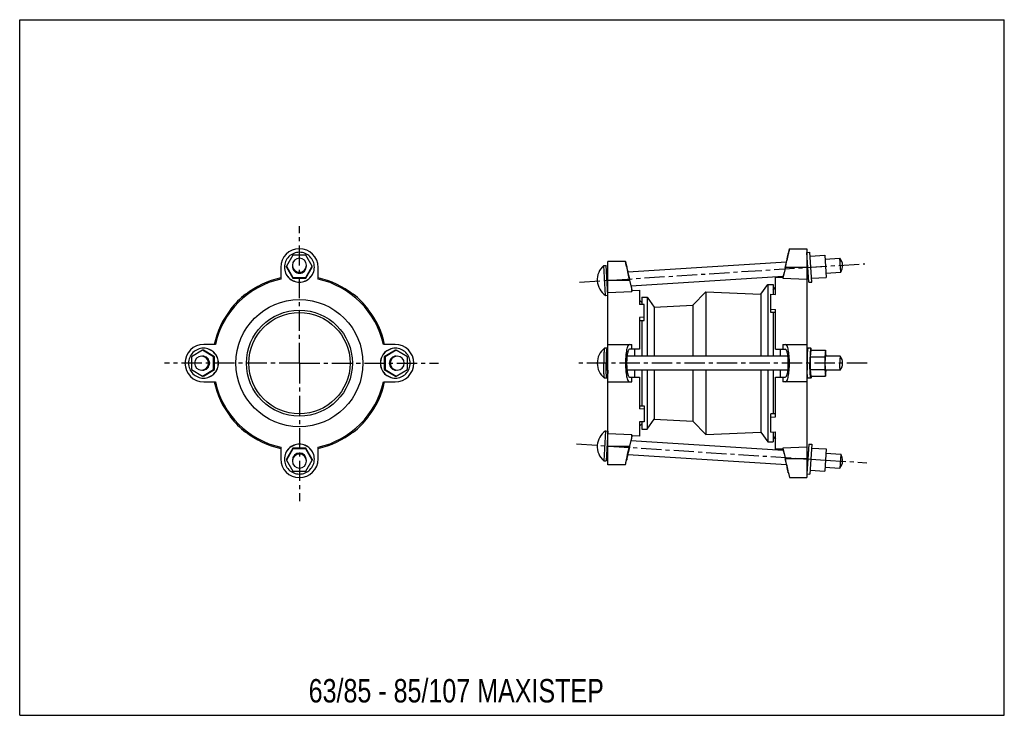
# Model space of a CAD drawing. Header units: millimetres. Extents: x 0 to 841, y 0 to 594.
import ezdxf

# ---------------------------------------------------------------- set-up
doc = ezdxf.new("R2010")
doc.units = ezdxf.units.MM
doc.header["$LTSCALE"] = 46.255
doc.linetypes.add('CENTER', pattern=[0.6, 0.375, -0.075, 0.075, -0.075])
doc.layers.get('0').update_dxf_attribs({"linetype": 'CONTINUOUS'})
doc.layers.add('02___PRT_ALL_AXES', color=7, linetype='CONTINUOUS')
doc.styles.get("Standard").update_dxf_attribs({"font": 'txt', "width": 0.8})

msp = doc.modelspace()

# ---------------------------------------------------------------- linework, layer by layer
at = {"color": 7, "linetype": 'Continuous'}
for p, q in [((0, 0), (0, 594)), ((0, 594), (841, 594)), ((841, 0), (841, 594)), ((656.53, 394.45), (657.47, 398.45)), ((657.47, 398.45), (672.47, 398.45)), ((672.47, 398.45), (672.47, 202.95)), ((233.44, 392.95), (227.95, 383.47)), ((244.41, 392.95), (233.44, 392.95)), ((249.89, 383.47), (244.41, 392.95)), ((502.47, 213.95), (502.47, 387.45)), ((517.47, 387.45), (502.47, 387.45)), ((517.47, 387.45), (518.41, 383.45)), ((518.14, 383.99), (517.47, 387.45)), ((517.6, 386.75), (517.48, 387.41)), ((675.17, 392.14), (687.6, 392.95)), ((687.6, 392.95), (688.82, 373.99)), ((687.82, 389.46), (700.51, 390.28)), ((222.92, 382.45), (222.92, 372.49)), ((227.95, 382.66), (227.95, 383.47)), ((227.95, 383.47), (233.44, 373.99)), ((227.95, 382.66), (233.44, 373.18)), ((244.41, 373.99), (249.89, 383.47)), ((244.41, 373.18), (249.89, 382.66)), ((249.89, 382.66), (249.89, 383.47)), ((254.92, 372.49), (254.92, 382.45)), ((672.47, 382.45), (654.08, 382.45)), ((675.78, 382.66), (688.21, 383.47)), ((233.44, 373.18), (233.44, 373.99)), ((233.44, 373.99), (244.41, 373.99)), ((233.44, 373.18), (244.41, 373.18)), ((244.41, 373.18), (244.41, 373.99)), ((502.47, 371.45), (520.8, 371.45)), ((645.47, 359.45), (645.47, 374.28)), ((645.47, 374.28), (651.97, 374.03)), ((651.97, 374.03), (651.97, 373.27)), ((651.97, 373.27), (672.47, 372.49)), ((676.4, 373.18), (688.82, 373.99)), ((688.6, 377.48), (701.28, 378.3)), ((502.47, 361.17), (522.97, 361.95)), ((522.97, 362.86), (529.47, 363.11)), ((522.97, 361.95), (522.97, 362.86)), ((529.47, 363.11), (529.47, 350.78)), ((643.47, 363.42), (645.47, 365.61)), ((192.93, 359.56), (193.03, 359.45)), ((284.91, 359.56), (284.82, 359.45)), ((529.47, 354.61), (531.47, 352.42)), ((641.47, 343.94), (641.47, 359.56)), ((641.47, 359.56), (645.47, 359.45)), ((180.06, 346.69), (180.18, 346.6)), ((297.79, 346.69), (297.67, 346.6)), ((533.47, 350.89), (529.47, 350.78)), ((533.47, 337.16), (533.47, 350.89)), ((641.47, 346.69), (645.47, 346.6)), ((645.47, 312.7), (645.47, 346.6)), ((533.47, 339.92), (529.47, 339.82)), ((529.47, 339.82), (529.47, 312.7)), ((529.47, 337.05), (533.47, 337.16)), ((645.47, 343.83), (641.47, 343.94)), ((156.15, 311.67), (146.67, 306.18)), ((165.63, 306.18), (156.15, 311.67)), ((156.96, 311.67), (156.15, 311.67)), ((166.44, 306.18), (156.96, 311.67)), ((167.13, 316.7), (157.17, 316.7)), ((320.67, 316.7), (310.71, 316.7)), ((501.64, 313.45), (499.65, 313.45)), ((502.47, 316.7), (522.97, 316.7)), ((529.47, 312.7), (520.98, 312.7)), ((522.97, 312.7), (522.97, 316.7)), ((525.06, 312.7), (525.06, 306.7)), ((645.47, 312.7), (653.92, 312.7)), ((649.88, 306.7), (649.88, 312.7)), ((651.97, 316.7), (672.47, 316.7)), ((651.97, 316.7), (651.97, 312.7)), ((675.78, 313.45), (673.29, 313.45)), ((675.78, 311.67), (675.17, 306.18)), ((675.78, 311.67), (688.21, 311.67)), ((688.21, 311.67), (687.6, 306.18)), ((688.76, 306.7), (688.21, 311.67)), ((146.67, 306.18), (146.67, 295.21)), ((165.63, 295.21), (165.63, 306.18)), ((166.44, 306.18), (165.63, 306.18)), ((166.44, 295.21), (166.44, 306.18)), ((502.47, 306.7), (501.64, 306.7)), ((656.2, 306.7), (518.73, 306.7)), ((672.56, 306.7), (672.47, 306.7)), ((675.17, 306.18), (687.6, 306.18)), ((675.17, 306.18), (675.17, 295.21)), ((687.6, 306.18), (687.6, 295.21)), ((700.89, 306.7), (688.21, 306.7)), ((700.93, 306.68), (700.89, 306.7)), ((146.67, 295.21), (156.15, 289.73)), ((156.15, 289.73), (165.63, 295.21)), ((156.96, 289.73), (166.44, 295.21)), ((166.44, 295.21), (165.63, 295.21)), ((502.47, 294.7), (501.64, 294.7)), ((656.2, 294.7), (518.73, 294.7)), ((525.06, 294.7), (525.06, 288.7)), ((649.88, 288.7), (649.88, 294.7)), ((672.56, 294.7), (672.47, 294.7)), ((675.17, 295.21), (687.6, 295.21)), ((675.17, 295.21), (675.78, 289.73)), ((687.6, 295.21), (688.21, 289.73)), ((700.89, 294.7), (688.21, 294.7)), ((688.21, 289.73), (688.76, 294.64)), ((700.93, 294.72), (700.89, 294.7)), ((156.96, 289.73), (156.15, 289.73)), ((501.64, 287.95), (499.65, 287.95)), ((520.98, 288.7), (529.47, 288.7)), ((522.97, 284.7), (522.97, 288.7)), ((529.47, 288.7), (529.47, 261.57)), ((645.47, 288.7), (653.92, 288.7)), ((645.47, 254.8), (645.47, 288.7)), ((651.97, 288.7), (651.97, 284.7)), ((675.78, 287.95), (673.29, 287.95)), ((675.78, 289.73), (688.21, 289.73)), ((157.17, 284.7), (167.13, 284.7)), ((310.71, 284.7), (320.67, 284.7)), ((502.47, 284.7), (522.97, 284.7)), ((672.47, 284.7), (651.97, 284.7)), ((529.47, 264.34), (533.47, 264.24)), ((533.47, 261.48), (529.47, 261.57)), ((533.47, 264.24), (533.47, 250.5)), ((180.06, 254.71), (180.18, 254.8)), ((297.79, 254.71), (297.67, 254.8)), ((645.47, 257.57), (641.47, 257.46)), ((641.47, 241.84), (641.47, 257.46)), ((641.47, 254.71), (645.47, 254.8)), ((529.47, 250.62), (529.47, 238.29)), ((533.47, 250.5), (529.47, 250.62)), ((529.47, 246.79), (531.47, 248.98)), ((192.93, 241.84), (193.03, 241.95)), ((284.91, 241.84), (284.82, 241.95)), ((522.97, 239.45), (502.47, 240.23)), ((522.97, 238.54), (522.97, 239.45)), ((529.47, 238.29), (522.97, 238.54)), ((641.47, 241.84), (645.47, 241.95)), ((643.47, 237.98), (645.47, 235.79)), ((645.47, 227.12), (645.47, 241.95)), ((222.92, 228.91), (222.92, 218.95)), ((254.92, 218.95), (254.92, 228.91)), ((502.47, 229.95), (520.8, 229.95)), ((651.97, 227.37), (645.47, 227.12)), ((672.47, 228.91), (651.97, 228.13)), ((651.97, 228.13), (651.97, 227.37)), ((672.47, 218.95), (654.08, 218.95)), ((517.47, 213.95), (502.47, 213.95)), ((517.47, 213.95), (518.41, 217.95)), ((656.53, 206.95), (657.47, 202.95)), ((656.78, 206.41), (657.47, 202.95)), ((657.39, 203.35), (657.46, 202.99)), ((657.47, 202.95), (672.47, 202.95)), ((0, 0), (841, 0))]:
    msp.add_line(p, q, dxfattribs=at)
for centre, radius, start, end in [((238.92, 382.45), 16, 0, 180), ((173.18, 492.57), 493.34, 347.10156, 348.49884), ((238.92, 383.47), 5.99, 180.06349, 270.06362), ((238.93, 383.47), 5.99, 269.93637, 359.93651), ((928.13, 464.42), 417.81, 191.2083, 192.85745), ((238.92, 300.7), 73.55, 102.56453, 167.43545), ((238.92, 300.7), 74.55, 102.39651, 128), ((238.92, 300.7), 73.55, 12.56453, 77.43547), ((238.92, 300.7), 74.55, 52, 77.6035), ((238.92, 300.7), 74.7, 128, 142), ((238.92, 300.7), 74.7, 38, 52), ((238.92, 300.7), 74.55, 142, 167.60351), ((238.92, 300.7), 74.55, 12.39649, 38), ((157.17, 300.7), 16, 90, 270), ((156.97, 300.71), 12.74, 90.06369, 180.06387), ((156.94, 300.71), 12.74, 359.93613, 89.93631), ((157.11, 300.71), 12.74, 359.93613, 89.93631), ((320.67, 300.7), 16, 270, 90), ((509.29, 300.7), 16, 127.25822, 232.74178), ((650.49, 308.87), 25.86, 6.23141, 6.37956), ((155.34, 300.71), 5.99, 90.06706, 180.0605), ((155.33, 300.71), 5.99, 359.9395, 89.93294), ((156.15, 300.71), 5.99, 359.93638, 89.93651), ((844.54, 300.92), 172.07, 178.10155, 180.07485), ((692.91, 300.7), 10, 323.29016, 36.70937), ((156.97, 300.69), 12.74, 179.93613, 269.93631), ((155.34, 300.69), 5.99, 179.9395, 269.93294), ((155.33, 300.69), 5.99, 270.06706, 0.0605), ((156.15, 300.69), 5.99, 270.06349, 0.06362), ((156.94, 300.69), 12.74, 270.06369, 0.06387), ((157.11, 300.69), 12.74, 270.06369, 0.06387), ((844.54, 300.47), 172.07, 179.92515, 181.89845), ((650.49, 292.53), 25.86, 353.62044, 353.76859), ((238.92, 300.7), 74.55, 192.39649, 218), ((238.92, 300.7), 73.55, 192.56456, 257.43547), ((238.92, 300.7), 73.55, 282.56453, 347.43547), ((238.92, 300.7), 74.55, 322, 347.60351), ((238.92, 300.7), 74.7, 218, 232), ((238.92, 300.7), 74.7, 308, 322), ((238.92, 300.7), 74.55, 232, 257.60351), ((238.92, 300.7), 74.55, 282.39649, 308), ((238.92, 218.95), 16, 180, 360), ((200.94, 114.82), 464.95, 11.45848, 12.94111)]:
    msp.add_arc(centre, radius, start, end, dxfattribs=at)
for points, knots in [([(657.47, 398.45), (657.47, 398.47), (657.44, 398.27), (657.41, 398.17), (657.33, 397.76), (657.24, 397.31), (657.12, 396.69), (656.91, 395.65), (656.74, 394.81), (656.62, 394.21)], [0, 0, 0, 0, 0.016479, 0.065655, 0.14711, 0.260017, 0.40325, 0.575487, 1, 1, 1, 1]), ([(653.92, 382.45), (654.27, 383.96), (654.77, 386.16), (655.38, 388.98), (655.76, 390.78), (656.08, 392.26), (656.29, 393.28), (656.41, 393.88), (656.47, 394.17), (656.51, 394.35), (656.53, 394.43), (656.53, 394.45)], [0, 0, 0, 0, 0.37905, 0.551331, 0.703245, 0.828684, 0.922418, 0.956068, 0.980383, 0.995075, 1, 1, 1, 1]), ([(518.29, 383.21), (518.28, 383.28), (518.23, 383.54), (518.18, 383.8), (518.14, 383.99)], [0, 0, 0, 0, 0.258044, 1, 1, 1, 1]), ([(518.41, 383.45), (518.4, 383.47), (518.43, 383.29), (518.46, 383.21), (518.52, 382.87), (518.64, 382.29), (518.85, 381.26), (519.16, 379.78), (519.53, 377.97), (519.97, 375.93), (520.46, 373.73), (520.81, 372.22), (520.98, 371.45)], [0, 0, 0, 0, 0.004922, 0.019603, 0.043902, 0.077531, 0.171223, 0.296634, 0.448544, 0.62085, 0.806994, 1, 1, 1, 1]), ([(499.48, 313.19), (499.42, 312.99), (499.32, 312.46), (499.2, 311.51), (499.1, 310.23), (498.96, 308.03), (498.85, 304.82), (498.82, 302.13), (498.82, 300.7)], [0, 0, 0, 0, 0.050417, 0.128048, 0.230882, 0.356024, 0.658246, 1, 1, 1, 1]), ([(499.61, 313.43), (499.58, 313.41), (499.53, 313.33), (499.5, 313.25), (499.48, 313.19)], [0, 0, 0, 0, 0.382388, 1, 1, 1, 1]), ([(501.64, 313.45), (501.61, 313.45), (501.53, 313.36), (501.47, 313.17), (501.39, 312.86), (501.28, 312.23), (501.16, 311.17), (501.05, 309.6), (500.95, 307.69), (500.88, 305.52), (500.83, 303.16), (500.82, 301.53), (500.82, 300.7)], [0, 0, 0, 0, 0.007891, 0.023489, 0.047938, 0.08129, 0.173709, 0.29757, 0.44825, 0.619981, 0.806329, 1, 1, 1, 1]), ([(502.37, 306.7), (502.34, 307.63), (502.28, 308.95), (502.17, 310.59), (502.08, 311.57), (501.99, 312.34), (501.88, 312.93), (501.8, 313.25), (501.7, 313.45), (501.64, 313.45)], [0, 0, 0, 0, 0.407837, 0.578582, 0.723001, 0.838576, 0.923391, 0.976519, 1, 1, 1, 1]), ([(520.8, 316.7), (520.21, 316.7), (519.58, 315.81), (519.15, 314.82), (518.75, 313.68), (518.34, 311.95), (517.96, 309.55), (517.68, 306.8), (517.51, 303.81), (517.45, 300.7), (517.51, 297.58), (517.68, 294.6), (517.96, 291.85), (518.34, 289.45), (518.75, 287.72), (519.15, 286.58), (519.58, 285.59), (520.21, 284.7), (520.8, 284.7)], [0, 0, 0, 0, 0.053128, 0.074638, 0.099712, 0.160169, 0.233082, 0.316097, 0.406216, 0.5, 0.593784, 0.683903, 0.766918, 0.839831, 0.900288, 0.925362, 0.946872, 1, 1, 1, 1]), ([(520.98, 312.7), (520.53, 312.7), (520.05, 312.04), (519.72, 311.29), (519.41, 310.43), (519.09, 309.14), (518.79, 307.34), (518.57, 305.28), (518.44, 303.04), (518.39, 300.7), (518.44, 298.36), (518.57, 296.12), (518.79, 294.06), (519.09, 292.26), (519.41, 290.97), (519.72, 290.11), (520.05, 289.36), (520.53, 288.7), (520.98, 288.7)], [0, 0, 0, 0, 0.053582, 0.075139, 0.100236, 0.160667, 0.233491, 0.316386, 0.406368, 0.500009, 0.59365, 0.68363, 0.76652, 0.839341, 0.899768, 0.924863, 0.946419, 1, 1, 1, 1]), ([(653.92, 288.7), (654.37, 288.7), (654.86, 289.36), (655.19, 290.11), (655.5, 290.96), (655.83, 292.26), (656.13, 294.06), (656.36, 296.12), (656.5, 298.36), (656.54, 300.7), (656.5, 303.04), (656.36, 305.28), (656.13, 307.34), (655.83, 309.14), (655.5, 310.43), (655.19, 311.29), (654.86, 312.04), (654.37, 312.7), (653.92, 312.7)], [0, 0, 0, 0, 0.053751, 0.075329, 0.100436, 0.160859, 0.23365, 0.316495, 0.406423, 0.50001, 0.593595, 0.68352, 0.766362, 0.839148, 0.899568, 0.924673, 0.946251, 1, 1, 1, 1]), ([(654.08, 284.7), (654.68, 284.7), (655.31, 285.59), (655.75, 286.58), (656.15, 287.72), (656.57, 289.45), (656.96, 291.85), (657.25, 294.59), (657.43, 297.58), (657.49, 300.7), (657.43, 303.82), (657.25, 306.81), (656.96, 309.55), (656.57, 311.95), (656.15, 313.68), (655.75, 314.82), (655.31, 315.81), (654.68, 316.7), (654.08, 316.7)], [0, 0, 0, 0, 0.053374, 0.07491, 0.099995, 0.160437, 0.233301, 0.316248, 0.406292, 0.5, 0.593708, 0.683752, 0.766699, 0.839563, 0.900005, 0.92509, 0.946626, 1, 1, 1, 1]), ([(673.29, 313.45), (673.24, 313.45), (673.13, 313.25), (673.05, 312.92), (672.94, 312.33), (672.85, 311.55), (672.76, 310.56), (672.65, 308.9), (672.59, 307.56), (672.56, 306.62)], [0, 0, 0, 0, 0.023444, 0.07661, 0.161505, 0.277171, 0.421667, 0.592436, 1, 1, 1, 1]), ([(675.78, 313.45), (675.75, 313.45), (675.67, 313.36), (675.61, 313.17), (675.53, 312.86), (675.43, 312.23), (675.31, 311.17), (675.19, 309.6), (675.09, 307.69), (675.02, 305.52), (674.97, 303.16), (674.96, 301.53), (674.96, 300.7)], [0, 0, 0, 0, 0.007891, 0.023489, 0.047938, 0.08129, 0.173709, 0.29757, 0.44825, 0.619981, 0.806329, 1, 1, 1, 1]), ([(676.2, 311.74), (676.17, 311.99), (676.12, 312.41), (676.01, 312.96), (675.94, 313.27), (675.84, 313.45), (675.78, 313.45)], [0, 0, 0, 0, 0.416851, 0.722553, 0.914267, 1, 1, 1, 1]), ([(501.64, 306.7), (501.63, 306.7), (501.59, 306.66), (501.54, 306.51), (501.48, 306.17), (501.42, 305.63), (501.36, 304.89), (501.32, 303.99), (501.28, 302.97), (501.26, 301.85), (501.26, 301.09), (501.26, 300.7)], [0, 0, 0, 0, 0.007908, 0.023505, 0.081262, 0.173678, 0.297573, 0.448204, 0.619939, 0.806449, 1, 1, 1, 1]), ([(688.21, 306.7), (688.19, 306.7), (688.16, 306.66), (688.11, 306.51), (688.04, 306.17), (687.98, 305.63), (687.93, 304.89), (687.88, 303.99), (687.85, 302.97), (687.83, 301.85), (687.82, 301.09), (687.82, 300.7)], [0, 0, 0, 0, 0.007889, 0.023484, 0.081251, 0.173682, 0.297548, 0.448219, 0.619945, 0.806387, 1, 1, 1, 1]), ([(700.7, 305.9), (700.62, 305.17), (700.54, 303.43), (700.51, 301.7), (700.51, 300.7)], [0, 0, 0, 0, 0.423076, 1, 1, 1, 1]), ([(700.89, 306.7), (700.87, 306.7), (700.82, 306.61), (700.78, 306.47), (700.74, 306.21), (700.71, 306.01), (700.7, 305.9)], [0, 0, 0, 0, 0.085909, 0.27745, 0.583186, 1, 1, 1, 1]), ([(499.48, 288.21), (499.42, 288.41), (499.32, 288.94), (499.2, 289.89), (499.1, 291.16), (498.96, 293.37), (498.85, 296.58), (498.82, 299.27), (498.82, 300.7)], [0, 0, 0, 0, 0.050417, 0.128048, 0.230882, 0.356024, 0.658246, 1, 1, 1, 1]), ([(501.64, 287.95), (501.61, 287.95), (501.53, 288.04), (501.47, 288.23), (501.39, 288.54), (501.28, 289.17), (501.16, 290.23), (501.05, 291.8), (500.95, 293.71), (500.88, 295.88), (500.83, 298.24), (500.82, 299.87), (500.82, 300.7)], [0, 0, 0, 0, 0.007891, 0.023489, 0.047938, 0.08129, 0.173709, 0.29757, 0.44825, 0.619981, 0.806329, 1, 1, 1, 1]), ([(501.64, 294.7), (501.63, 294.7), (501.59, 294.74), (501.54, 294.89), (501.48, 295.23), (501.42, 295.77), (501.36, 296.51), (501.32, 297.41), (501.28, 298.43), (501.26, 299.54), (501.26, 300.31), (501.26, 300.7)], [0, 0, 0, 0, 0.007908, 0.023505, 0.081262, 0.173678, 0.297573, 0.448204, 0.619939, 0.806449, 1, 1, 1, 1]), ([(502.37, 294.7), (502.34, 293.77), (502.28, 292.45), (502.17, 290.81), (502.08, 289.83), (501.99, 289.06), (501.88, 288.47), (501.8, 288.15), (501.7, 287.95), (501.64, 287.95)], [0, 0, 0, 0, 0.407837, 0.578582, 0.723001, 0.838576, 0.923391, 0.976519, 1, 1, 1, 1]), ([(673.29, 287.95), (673.24, 287.95), (673.13, 288.15), (673.05, 288.48), (672.94, 289.07), (672.85, 289.85), (672.76, 290.84), (672.65, 292.5), (672.59, 293.84), (672.56, 294.77)], [0, 0, 0, 0, 0.023444, 0.07661, 0.161505, 0.277171, 0.421667, 0.592436, 1, 1, 1, 1]), ([(675.78, 287.95), (675.75, 287.95), (675.67, 288.04), (675.61, 288.23), (675.53, 288.54), (675.43, 289.17), (675.31, 290.23), (675.19, 291.8), (675.09, 293.71), (675.02, 295.88), (674.97, 298.24), (674.96, 299.87), (674.96, 300.7)], [0, 0, 0, 0, 0.007891, 0.023489, 0.047938, 0.08129, 0.173709, 0.29757, 0.44825, 0.619981, 0.806329, 1, 1, 1, 1]), ([(687.82, 300.7), (687.82, 300.31), (687.83, 299.54), (687.85, 298.43), (687.88, 297.41), (687.93, 296.51), (687.98, 295.77), (688.04, 295.23), (688.11, 294.89), (688.16, 294.74), (688.19, 294.7), (688.21, 294.7)], [0, 0, 0, 0, 0.193613, 0.380055, 0.551781, 0.702452, 0.826318, 0.918749, 0.976516, 0.992111, 1, 1, 1, 1]), ([(700.7, 295.5), (700.62, 296.23), (700.54, 297.97), (700.51, 299.7), (700.51, 300.7)], [0, 0, 0, 0, 0.423076, 1, 1, 1, 1]), ([(700.89, 294.7), (700.87, 294.7), (700.82, 294.79), (700.78, 294.93), (700.74, 295.19), (700.71, 295.39), (700.7, 295.5)], [0, 0, 0, 0, 0.085909, 0.27745, 0.583186, 1, 1, 1, 1]), ([(499.61, 287.96), (499.58, 287.99), (499.53, 288.07), (499.5, 288.15), (499.48, 288.21)], [0, 0, 0, 0, 0.382388, 1, 1, 1, 1]), ([(676.2, 289.66), (676.17, 289.41), (676.12, 288.99), (676.01, 288.44), (675.94, 288.13), (675.84, 287.95), (675.78, 287.95)], [0, 0, 0, 0, 0.416851, 0.722553, 0.914267, 1, 1, 1, 1]), ([(518.29, 218.19), (518.46, 219.02), (519.25, 222.95), (520.1, 226.87), (520.8, 229.95)], [0, 0, 0, 0, 0.211371, 1, 1, 1, 1]), ([(520.98, 229.95), (520.63, 228.44), (520.14, 226.24), (519.53, 223.42), (519.16, 221.62), (518.85, 220.14), (518.64, 219.12), (518.52, 218.52), (518.46, 218.22), (518.43, 218.05), (518.41, 217.97), (518.41, 217.95)], [0, 0, 0, 0, 0.379149, 0.551455, 0.703366, 0.828776, 0.922468, 0.956098, 0.980397, 0.995078, 1, 1, 1, 1]), ([(656.53, 206.95), (656.53, 206.93), (656.5, 207.1), (656.48, 207.19), (656.41, 207.53), (656.29, 208.11), (656.08, 209.14), (655.76, 210.62), (655.38, 212.42), (654.77, 215.24), (654.27, 217.44), (653.92, 218.95)], [0, 0, 0, 0, 0.004925, 0.019617, 0.043932, 0.077582, 0.171316, 0.296755, 0.448669, 0.62095, 1, 1, 1, 1]), ([(517.47, 213.95), (517.47, 213.94), (517.47, 214), (517.48, 214.02), (517.5, 214.12), (517.52, 214.24), (517.55, 214.4), (517.6, 214.67), (517.69, 215.1), (517.8, 215.7), (517.95, 216.43), (518.11, 217.27), (518.23, 217.87), (518.29, 218.19)], [0, 0, 0, 0, 0.004126, 0.016473, 0.036992, 0.065634, 0.10235, 0.147066, 0.25995, 0.403169, 0.575407, 0.774952, 1, 1, 1, 1]), ([(656.62, 207.19), (656.63, 207.12), (656.69, 206.86), (656.74, 206.6), (656.78, 206.41)], [0, 0, 0, 0, 0.258039, 1, 1, 1, 1])]:
    msp.add_open_spline(points, degree=3, knots=knots, dxfattribs=at)
for points in [[(653.92, 382.45), (653.27, 379.64), (652.62, 376.84), (651.97, 374.03)], [(654.08, 382.45), (653.37, 379.39), (652.67, 376.33), (651.97, 373.27)], [(520.8, 371.45), (521.53, 368.28), (522.25, 365.12), (522.97, 361.95)], [(520.98, 371.45), (521.65, 368.59), (522.31, 365.72), (522.97, 362.86)], [(499.65, 313.45), (499.63, 313.45), (499.62, 313.44), (499.61, 313.43)], [(499.65, 287.95), (499.63, 287.95), (499.62, 287.96), (499.61, 287.96)], [(522.97, 239.45), (522.25, 236.28), (521.53, 233.11), (520.8, 229.95)], [(522.97, 238.54), (522.31, 235.67), (521.65, 232.81), (520.98, 229.95)], [(651.97, 228.13), (652.67, 225.07), (653.37, 222.01), (654.08, 218.95)], [(651.97, 227.37), (652.62, 224.56), (653.27, 221.75), (653.92, 218.95)]]:
    msp.add_open_spline(points, degree=3, dxfattribs=at)
at = {"layer": '02___PRT_ALL_AXES', "color": 7, "linetype": 'CENTER'}
for p, q in [((238.92, 300.7), (238.92, 417.8)), ((478.19, 369.88), (721.81, 385.64)), ((238.92, 300.7), (123.8, 300.7)), ((238.92, 300.7), (238.92, 182.93)), ((238.92, 300.7), (357.84, 300.7)), ((723.92, 300.7), (475.94, 300.7)), ((475.52, 231.69), (675.78, 218.73)), ((688.21, 217.93), (723.53, 215.65))]:
    msp.add_line(p, q, dxfattribs=at)
at = {"layer": '02___PRT_ALL_AXES', "color": 7, "linetype": 'Continuous'}
for p, q in [((672.47, 395.23), (674.96, 395.39)), ((676.61, 369.94), (674.96, 395.39)), ((519.41, 378.56), (655.02, 387.33)), ((674.11, 369.78), (672.47, 395.23)), ((672.47, 388.46), (672.89, 388.49)), ((701.28, 378.3), (700.51, 390.28)), ((498.82, 383.99), (500.82, 384.12)), ((500.47, 358.54), (498.82, 383.99)), ((502.47, 358.67), (500.82, 384.12)), ((501.26, 377.38), (502.47, 377.46)), ((522.08, 366.71), (652.22, 375.13)), ((672.47, 376.44), (673.66, 376.51)), ((502.03, 365.41), (502.47, 365.44)), ((633.09, 359.55), (638.97, 367.95)), ((638.97, 367.95), (638.97, 306.7)), ((638.97, 367.95), (643.47, 367.95)), ((643.47, 367.95), (643.47, 359.5)), ((674.11, 369.78), (676.61, 369.94)), ((500.47, 358.54), (502.47, 358.67)), ((531.47, 356.95), (531.47, 350.84)), ((531.47, 356.95), (535.97, 356.95)), ((535.97, 356.95), (535.97, 306.7)), ((535.97, 356.95), (541.83, 348.57)), ((574.97, 350.32), (586.19, 361.55)), ((586.19, 361.55), (586.19, 306.7)), ((586.19, 361.55), (633.09, 359.55)), ((633.09, 359.55), (633.09, 306.7)), ((541.83, 348.57), (574.97, 350.32)), ((541.83, 348.57), (541.83, 306.7)), ((574.97, 350.32), (574.97, 306.7)), ((531.47, 337.11), (531.47, 306.7)), ((643.47, 343.88), (643.47, 306.7)), ((320.89, 311.67), (311.41, 306.18)), ((321.69, 311.67), (312.21, 306.18)), ((320.89, 311.67), (321.69, 311.67)), ((331.17, 306.18), (321.69, 311.67)), ((311.41, 306.18), (312.21, 306.18)), ((311.41, 306.18), (311.41, 295.21)), ((312.21, 306.18), (312.21, 295.21)), ((331.17, 295.21), (331.17, 306.18)), ((311.41, 295.21), (312.21, 295.21)), ((311.41, 295.21), (320.89, 289.73)), ((312.21, 295.21), (321.69, 289.73)), ((321.69, 289.73), (331.17, 295.21)), ((531.47, 294.7), (531.47, 264.29)), ((535.97, 294.7), (535.97, 244.45)), ((541.83, 294.7), (541.83, 252.82)), ((574.97, 294.7), (574.97, 251.08)), ((586.19, 294.7), (586.19, 239.85)), ((633.09, 294.7), (633.09, 241.85)), ((638.97, 294.7), (638.97, 233.45)), ((643.47, 294.7), (643.47, 257.52)), ((320.89, 289.73), (321.69, 289.73)), ((535.97, 244.45), (541.83, 252.82)), ((541.83, 252.82), (574.97, 251.08)), ((531.47, 250.56), (531.47, 244.45)), ((531.47, 244.45), (535.97, 244.45)), ((574.97, 251.08), (586.19, 239.85)), ((500.47, 242.86), (498.82, 217.41)), ((500.47, 242.86), (502.47, 242.73)), ((502.47, 242.73), (500.82, 217.28)), ((502.03, 235.99), (502.47, 235.96)), ((586.19, 239.85), (633.09, 241.85)), ((633.09, 241.85), (638.97, 233.45)), ((643.47, 241.89), (643.47, 233.45)), ((233.44, 228.21), (227.95, 218.73)), ((233.44, 227.41), (227.95, 217.93)), ((244.41, 228.21), (233.44, 228.21)), ((233.44, 228.21), (233.44, 227.41)), ((244.41, 227.41), (233.44, 227.41)), ((249.89, 218.73), (244.41, 228.21)), ((244.41, 228.21), (244.41, 227.41)), ((249.89, 217.93), (244.41, 227.41)), ((522.08, 234.69), (652.22, 226.27)), ((638.97, 233.45), (643.47, 233.45)), ((674.11, 231.62), (672.47, 206.17)), ((674.11, 231.62), (676.61, 231.46)), ((676.61, 231.46), (674.96, 206.01)), ((676.4, 228.21), (688.82, 227.41)), ((688.82, 227.41), (687.6, 208.45)), ((227.95, 218.73), (227.95, 217.93)), ((249.89, 218.73), (249.89, 217.93)), ((501.26, 224.02), (502.47, 223.94)), ((519.41, 222.84), (655.02, 214.07)), ((672.47, 224.96), (673.66, 224.88)), ((675.78, 218.73), (688.21, 217.93)), ((688.6, 223.92), (701.28, 223.1)), ((701.28, 223.1), (700.51, 211.12)), ((227.95, 217.93), (233.44, 208.45)), ((244.41, 208.45), (249.89, 217.93)), ((498.82, 217.41), (500.82, 217.28)), ((672.47, 212.94), (672.89, 212.91)), ((687.82, 211.94), (700.51, 211.12)), ((233.44, 208.45), (244.41, 208.45)), ((672.47, 206.17), (674.96, 206.01)), ((675.17, 209.25), (687.6, 208.45))]:
    msp.add_line(p, q, dxfattribs=at)
for radius in [54.25, 45.25, 43.25]:
    msp.add_circle((238.92, 300.7), radius, dxfattribs=at)
for centre, radius, start, end in [((238.91, 382.65), 12.74, 89.93612, 179.93631), ((238.94, 382.65), 12.74, 0.06369, 90.06388), ((238.92, 384.28), 5.99, 89.9395, 179.93293), ((238.93, 384.28), 5.99, 0.06707, 90.0605), ((692.91, 383.77), 10, 326.83232, 40.57211), ((238.91, 382.68), 12.74, 180.06369, 270.06388), ((238.91, 382.52), 12.74, 180.06369, 270.06388), ((238.92, 384.3), 5.99, 180.06706, 270.0605), ((238.93, 384.3), 5.99, 269.93949, 359.93294), ((238.94, 382.68), 12.74, 269.93612, 359.93631), ((238.94, 382.52), 12.74, 269.93612, 359.93631), ((509.29, 371.89), 16, 130.8695, 236.53493), ((320.74, 300.71), 12.74, 90.06369, 180.06387), ((320.9, 300.71), 12.74, 90.06369, 180.06387), ((320.87, 300.71), 12.74, 359.93613, 89.93631), ((321.7, 300.71), 5.99, 90.0635, 180.06362), ((322.52, 300.71), 5.99, 90.06706, 180.0605), ((322.51, 300.71), 5.99, 359.9395, 89.93294), ((320.74, 300.69), 12.74, 179.93613, 269.93631), ((320.9, 300.69), 12.74, 179.93613, 269.93631), ((321.7, 300.69), 5.99, 179.93638, 269.9365), ((322.52, 300.69), 5.99, 179.9395, 269.93294), ((320.87, 300.69), 12.74, 270.06369, 0.06387), ((322.51, 300.69), 5.99, 270.06706, 0.0605), ((509.29, 229.51), 16, 123.46507, 229.1305), ((238.91, 218.88), 12.74, 89.93612, 179.93631), ((238.91, 218.72), 12.74, 89.93612, 179.93631), ((238.94, 218.88), 12.74, 0.06369, 90.06388), ((238.94, 218.72), 12.74, 0.06369, 90.06388), ((238.91, 218.75), 12.74, 180.06369, 270.06388), ((238.92, 217.92), 5.99, 89.93703, 179.93585), ((238.92, 217.1), 5.99, 89.9395, 179.93293), ((238.93, 217.92), 5.99, 0.06415, 90.06297), ((238.93, 217.1), 5.99, 0.06707, 90.0605), ((238.94, 218.75), 12.74, 269.93612, 359.93631), ((692.91, 217.63), 10, 319.42789, 33.16768), ((238.92, 217.12), 5.99, 180.06706, 270.0605), ((238.93, 217.12), 5.99, 269.93949, 359.93294)]:
    msp.add_arc(centre, radius, start, end, dxfattribs=at)

# ---------------------------------------------------------------- texts
at = {"color": 2, "linetype": 'Continuous', "insert": (246.82, 30.97), "char_height": 20, "width": 368, "attachment_point": 1, "line_spacing_factor": 0.9}
msp.add_mtext('63/85 - 85/107 MAXISTEP', dxfattribs=at)

doc.saveas('drawing.dxf')
